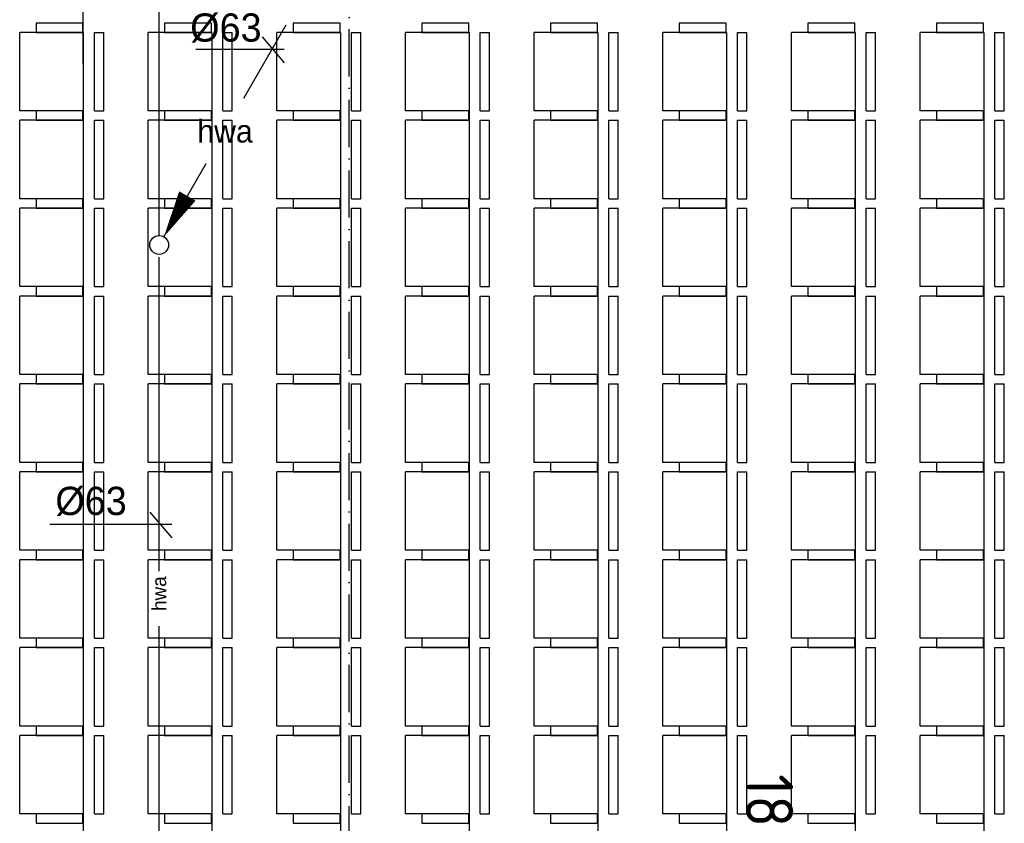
# Model space of a CAD drawing. Extents: x -41378 to 114803, y -24080 to 82188.
# Tile 76 of 137: x 39791 to 46066, y 61623 to 66744. Entities that reach past the tile are written whole.
import ezdxf
from ezdxf.enums import TextEntityAlignment as Align

# ---------------------------------------------------------------- set-up
doc = ezdxf.new("R2010")
doc.units = 0
doc.header["$LTSCALE"] = 50
doc.linetypes.add('2322122', pattern=[47, 40, -7])
doc.linetypes.add('DASHDOT', pattern=[9, 6, -1.5, 0, -1.5])
doc.layers.get('0').update_dxf_attribs({"linetype": 'CONTINUOUS'})
for name, color, linetype in [('AL$7----_STRAMIEN', 1, 'DASHDOT'), ('AL32----_BINNENKOZ', 7, 'CONTINUOUS'), ('BL$4----', 7, 'CONTINUOUS'), ('WL521---', 4, 'CONTINUOUS'), ('WM$1----', 1, 'CONTINUOUS'), ('WM521---', 1, 'CONTINUOUS')]:
    doc.layers.add(name, color=color, linetype=linetype)
doc.layers.get('0').freeze()
doc.styles.add('BURO-018', font='BUROFONT.shx', dxfattribs={"height": 90})
doc.styles.get("Standard").update_dxf_attribs({"font": 'ISOCP'})

# ---------------------------------------------------------------- blocks, each defined once
blk = doc.blocks.new('LDV3')
at = {"color": 0, "linetype": 'CONTINUOUS'}
for p, q in [((4.5, 7.794), (6.75, 11.691)), ((0.25, 0.433), (2.5, 4.33))]:
    blk.add_line(p, q, dxfattribs=at)
blk.add_lwpolyline([(0.25, 0.433, 0, 1, 0), (1.5, 2.598, 1, 1, 0)], format="xyseb", dxfattribs=at)
blk.add_circle((0, 0), 0.5, dxfattribs=at)
at = {"color": 0, "linetype": 'CONTINUOUS', "style": 'BURO-018'}
blk.add_attdef('LD_TEXT1', text='', height=1.8, dxfattribs=at).set_placement((3.5, 6.062), align=Align.MIDDLE)
blk = doc.blocks.new('2322122-2')
at = {"layer": 'WM521---', "color": 0, "style": 'BURO-018'}
blk.add_text('hwa', height=90, rotation=90, dxfattribs=at).set_placement((40677.7, 63086.6), align=Align.MIDDLE)

msp = doc.modelspace()

# ---------------------------------------------------------------- linework, layer by layer
at = {"layer": 'AL$7----_STRAMIEN', "color": 1}
msp.add_lwpolyline([(41891, 41627.3), (41891, 80064.7)], dxfattribs=at)
at = {"layer": 'AL32----_BINNENKOZ', "color": 8}
for p, q in [((40195.8, 66462.3), (40195.8, 67962.3)), ((39790.9, 66162.9), (39790.9, 66662.9)), ((40196, 66662.9), (39790.9, 66662.9)), ((40196, 66662.9), (40196, 66162.9)), ((40266.7, 66162.9), (40266.7, 66662.9)), ((40266.7, 66662.9), (40326.1, 66662.9)), ((40326.1, 66162.9), (40326.1, 66662.9)), ((40610.6, 66162.9), (40610.6, 66662.9)), ((41015.8, 66662.9), (40610.6, 66662.9)), ((41015.8, 66662.9), (41015.8, 66162.9)), ((41086.4, 66162.9), (41086.4, 66662.9)), ((41086.4, 66662.9), (41145.9, 66662.9)), ((41145.9, 66162.9), (41145.9, 66662.9)), ((41430.6, 66162.9), (41430.6, 66662.9)), ((41835.8, 66662.9), (41430.6, 66662.9)), ((41835.8, 66662.9), (41835.8, 66162.9)), ((41906.4, 66162.9), (41906.4, 66662.9)), ((41906.4, 66662.9), (41965.9, 66662.9)), ((41965.9, 66162.9), (41965.9, 66662.9)), ((42250.6, 66162.9), (42250.6, 66662.9)), ((42655.8, 66662.9), (42250.6, 66662.9)), ((42655.8, 66662.9), (42655.8, 66162.9)), ((42726.4, 66162.9), (42726.4, 66662.9)), ((42726.4, 66662.9), (42785.9, 66662.9)), ((42785.9, 66162.9), (42785.9, 66662.9)), ((43070.6, 66162.9), (43070.6, 66662.9)), ((43475.8, 66662.9), (43070.6, 66662.9)), ((43475.8, 66662.9), (43475.8, 66162.9)), ((43546.4, 66162.9), (43546.4, 66662.9)), ((43546.4, 66662.9), (43605.9, 66662.9)), ((43605.9, 66162.9), (43605.9, 66662.9)), ((43890.6, 66162.9), (43890.6, 66662.9)), ((44295.8, 66662.9), (43890.6, 66662.9)), ((44295.8, 66662.9), (44295.8, 66162.9)), ((44366.4, 66162.9), (44366.4, 66662.9)), ((44366.4, 66662.9), (44425.9, 66662.9)), ((44425.9, 66162.9), (44425.9, 66662.9)), ((44710.6, 66162.9), (44710.6, 66662.9)), ((45115.8, 66662.9), (44710.6, 66662.9)), ((45115.8, 66662.9), (45115.8, 66162.9)), ((45186.4, 66162.9), (45186.4, 66662.9)), ((45186.4, 66662.9), (45245.9, 66662.9)), ((45245.9, 66162.9), (45245.9, 66662.9)), ((45530.6, 66162.9), (45530.6, 66662.9)), ((45935.8, 66662.9), (45530.6, 66662.9)), ((45935.8, 66662.9), (45935.8, 66162.9)), ((46006.4, 66162.9), (46006.4, 66662.9)), ((46006.4, 66662.9), (46065.9, 66662.9)), ((46065.9, 66162.9), (46065.9, 66662.9)), ((40195.8, 66462.3), (40196, 54902.3)), ((41015.8, 66262.3), (41015.8, 54902.3)), ((41835.8, 66262.3), (41835.8, 54902.3)), ((42655.8, 66262.3), (42655.8, 54902.3)), ((43475.8, 66262.3), (43475.8, 54902.3)), ((44295.8, 66262.3), (44295.8, 54902.3)), ((45115.8, 66262.3), (45115.8, 54902.3)), ((45935.8, 66262.3), (45935.8, 54902.3)), ((40196, 66162.9), (39790.9, 66162.9)), ((40266.7, 66162.9), (40326.1, 66162.9)), ((41015.8, 66162.9), (40610.6, 66162.9)), ((41086.4, 66162.9), (41145.9, 66162.9)), ((41835.8, 66162.9), (41430.6, 66162.9)), ((41906.4, 66162.9), (41965.9, 66162.9)), ((42655.8, 66162.9), (42250.6, 66162.9)), ((42726.4, 66162.9), (42785.9, 66162.9)), ((43475.8, 66162.9), (43070.6, 66162.9)), ((43546.4, 66162.9), (43605.9, 66162.9)), ((44295.8, 66162.9), (43890.6, 66162.9)), ((44366.4, 66162.9), (44425.9, 66162.9)), ((45115.8, 66162.9), (44710.6, 66162.9)), ((45186.4, 66162.9), (45245.9, 66162.9)), ((45935.8, 66162.9), (45530.6, 66162.9)), ((46006.4, 66162.9), (46065.9, 66162.9)), ((39790.9, 65602.9), (39790.9, 66102.9)), ((40196, 66102.9), (39790.9, 66102.9)), ((40196, 66102.9), (40196, 65602.9)), ((40266.7, 65602.9), (40266.7, 66102.9)), ((40266.7, 66102.9), (40326.1, 66102.9)), ((40326.1, 65602.9), (40326.1, 66102.9)), ((40610.6, 65602.9), (40610.6, 66102.9)), ((41015.8, 66102.9), (40610.6, 66102.9)), ((41015.8, 66102.9), (41015.8, 65602.9)), ((41086.4, 65602.9), (41086.4, 66102.9)), ((41086.4, 66102.9), (41145.9, 66102.9)), ((41145.9, 65602.9), (41145.9, 66102.9)), ((41430.6, 65602.9), (41430.6, 66102.9)), ((41835.8, 66102.9), (41430.6, 66102.9)), ((41835.8, 66102.9), (41835.8, 65602.9)), ((41906.4, 65602.9), (41906.4, 66102.9)), ((41906.4, 66102.9), (41965.9, 66102.9)), ((41965.9, 65602.9), (41965.9, 66102.9)), ((42250.6, 65602.9), (42250.6, 66102.9)), ((42655.8, 66102.9), (42250.6, 66102.9)), ((42655.8, 66102.9), (42655.8, 65602.9)), ((42726.4, 65602.9), (42726.4, 66102.9)), ((42726.4, 66102.9), (42785.9, 66102.9)), ((42785.9, 65602.9), (42785.9, 66102.9)), ((43070.6, 65602.9), (43070.6, 66102.9)), ((43475.8, 66102.9), (43070.6, 66102.9)), ((43475.8, 66102.9), (43475.8, 65602.9)), ((43546.4, 65602.9), (43546.4, 66102.9)), ((43546.4, 66102.9), (43605.9, 66102.9)), ((43605.9, 65602.9), (43605.9, 66102.9)), ((43890.6, 65602.9), (43890.6, 66102.9)), ((44295.8, 66102.9), (43890.6, 66102.9)), ((44295.8, 66102.9), (44295.8, 65602.9)), ((44366.4, 65602.9), (44366.4, 66102.9)), ((44366.4, 66102.9), (44425.9, 66102.9)), ((44425.9, 65602.9), (44425.9, 66102.9)), ((44710.6, 65602.9), (44710.6, 66102.9)), ((45115.8, 66102.9), (44710.6, 66102.9)), ((45115.8, 66102.9), (45115.8, 65602.9)), ((45186.4, 65602.9), (45186.4, 66102.9)), ((45186.4, 66102.9), (45245.9, 66102.9)), ((45245.9, 65602.9), (45245.9, 66102.9)), ((45530.6, 65602.9), (45530.6, 66102.9)), ((45935.8, 66102.9), (45530.6, 66102.9)), ((45935.8, 66102.9), (45935.8, 65602.9)), ((46006.4, 65602.9), (46006.4, 66102.9)), ((46006.4, 66102.9), (46065.9, 66102.9)), ((46065.9, 65602.9), (46065.9, 66102.9)), ((40196, 65602.9), (39790.9, 65602.9)), ((40266.7, 65602.9), (40326.1, 65602.9)), ((41015.8, 65602.9), (40610.6, 65602.9)), ((41086.4, 65602.9), (41145.9, 65602.9)), ((41835.8, 65602.9), (41430.6, 65602.9)), ((41906.4, 65602.9), (41965.9, 65602.9)), ((42655.8, 65602.9), (42250.6, 65602.9)), ((42726.4, 65602.9), (42785.9, 65602.9)), ((43475.8, 65602.9), (43070.6, 65602.9)), ((43546.4, 65602.9), (43605.9, 65602.9)), ((44295.8, 65602.9), (43890.6, 65602.9)), ((44366.4, 65602.9), (44425.9, 65602.9)), ((45115.8, 65602.9), (44710.6, 65602.9)), ((45186.4, 65602.9), (45245.9, 65602.9)), ((45935.8, 65602.9), (45530.6, 65602.9)), ((46006.4, 65602.9), (46065.9, 65602.9)), ((39790.9, 65042.9), (39790.9, 65542.9)), ((40196, 65542.9), (39790.9, 65542.9)), ((40196, 65542.9), (40196, 65042.9)), ((40266.7, 65042.9), (40266.7, 65542.9)), ((40266.7, 65542.9), (40326.1, 65542.9)), ((40326.1, 65042.9), (40326.1, 65542.9)), ((40610.6, 65042.9), (40610.6, 65542.9)), ((41015.8, 65542.9), (40610.6, 65542.9)), ((41015.8, 65542.9), (41015.8, 65042.9)), ((41086.4, 65042.9), (41086.4, 65542.9)), ((41086.4, 65542.9), (41145.9, 65542.9)), ((41145.9, 65042.9), (41145.9, 65542.9)), ((41430.6, 65042.9), (41430.6, 65542.9)), ((41835.8, 65542.9), (41430.6, 65542.9)), ((41835.8, 65542.9), (41835.8, 65042.9)), ((41906.4, 65042.9), (41906.4, 65542.9)), ((41906.4, 65542.9), (41965.9, 65542.9)), ((41965.9, 65042.9), (41965.9, 65542.9)), ((42250.6, 65042.9), (42250.6, 65542.9)), ((42655.8, 65542.9), (42250.6, 65542.9)), ((42655.8, 65542.9), (42655.8, 65042.9)), ((42726.4, 65042.9), (42726.4, 65542.9)), ((42726.4, 65542.9), (42785.9, 65542.9)), ((42785.9, 65042.9), (42785.9, 65542.9)), ((43070.6, 65042.9), (43070.6, 65542.9)), ((43475.8, 65542.9), (43070.6, 65542.9)), ((43475.8, 65542.9), (43475.8, 65042.9)), ((43546.4, 65042.9), (43546.4, 65542.9)), ((43546.4, 65542.9), (43605.9, 65542.9)), ((43605.9, 65042.9), (43605.9, 65542.9)), ((43890.6, 65042.9), (43890.6, 65542.9)), ((44295.8, 65542.9), (43890.6, 65542.9)), ((44295.8, 65542.9), (44295.8, 65042.9)), ((44366.4, 65042.9), (44366.4, 65542.9)), ((44366.4, 65542.9), (44425.9, 65542.9)), ((44425.9, 65042.9), (44425.9, 65542.9)), ((44710.6, 65042.9), (44710.6, 65542.9)), ((45115.8, 65542.9), (44710.6, 65542.9)), ((45115.8, 65542.9), (45115.8, 65042.9)), ((45186.4, 65042.9), (45186.4, 65542.9)), ((45186.4, 65542.9), (45245.9, 65542.9)), ((45245.9, 65042.9), (45245.9, 65542.9)), ((45530.6, 65042.9), (45530.6, 65542.9)), ((45935.8, 65542.9), (45530.6, 65542.9)), ((45935.8, 65542.9), (45935.8, 65042.9)), ((46006.4, 65042.9), (46006.4, 65542.9)), ((46006.4, 65542.9), (46065.9, 65542.9)), ((46065.9, 65042.9), (46065.9, 65542.9)), ((40196, 65042.9), (39790.9, 65042.9)), ((40266.7, 65042.9), (40326.1, 65042.9)), ((41015.8, 65042.9), (40610.6, 65042.9)), ((41086.4, 65042.9), (41145.9, 65042.9)), ((41835.8, 65042.9), (41430.6, 65042.9)), ((41906.4, 65042.9), (41965.9, 65042.9)), ((42655.8, 65042.9), (42250.6, 65042.9)), ((42726.4, 65042.9), (42785.9, 65042.9)), ((43475.8, 65042.9), (43070.6, 65042.9)), ((43546.4, 65042.9), (43605.9, 65042.9)), ((44295.8, 65042.9), (43890.6, 65042.9)), ((44366.4, 65042.9), (44425.9, 65042.9)), ((45115.8, 65042.9), (44710.6, 65042.9)), ((45186.4, 65042.9), (45245.9, 65042.9)), ((45935.8, 65042.9), (45530.6, 65042.9)), ((46006.4, 65042.9), (46065.9, 65042.9)), ((39790.9, 64482.9), (39790.9, 64982.9)), ((40196, 64982.9), (39790.9, 64982.9)), ((40196, 64982.9), (40196, 64482.9)), ((40266.7, 64482.9), (40266.7, 64982.9)), ((40266.7, 64982.9), (40326.1, 64982.9)), ((40326.1, 64482.9), (40326.1, 64982.9)), ((40610.6, 64482.9), (40610.6, 64982.9)), ((41015.8, 64982.9), (40610.6, 64982.9)), ((41015.8, 64982.9), (41015.8, 64482.9)), ((41086.4, 64482.9), (41086.4, 64982.9)), ((41086.4, 64982.9), (41145.9, 64982.9)), ((41145.9, 64482.9), (41145.9, 64982.9)), ((41430.6, 64482.9), (41430.6, 64982.9)), ((41835.8, 64982.9), (41430.6, 64982.9)), ((41835.8, 64982.9), (41835.8, 64482.9)), ((41906.4, 64482.9), (41906.4, 64982.9)), ((41906.4, 64982.9), (41965.9, 64982.9)), ((41965.9, 64482.9), (41965.9, 64982.9)), ((42250.6, 64482.9), (42250.6, 64982.9)), ((42655.8, 64982.9), (42250.6, 64982.9)), ((42655.8, 64982.9), (42655.8, 64482.9)), ((42726.4, 64482.9), (42726.4, 64982.9)), ((42726.4, 64982.9), (42785.9, 64982.9)), ((42785.9, 64482.9), (42785.9, 64982.9)), ((43070.6, 64482.9), (43070.6, 64982.9)), ((43475.8, 64982.9), (43070.6, 64982.9)), ((43475.8, 64982.9), (43475.8, 64482.9)), ((43546.4, 64482.9), (43546.4, 64982.9)), ((43546.4, 64982.9), (43605.9, 64982.9)), ((43605.9, 64482.9), (43605.9, 64982.9)), ((43890.6, 64482.9), (43890.6, 64982.9)), ((44295.8, 64982.9), (43890.6, 64982.9)), ((44295.8, 64982.9), (44295.8, 64482.9)), ((44366.4, 64482.9), (44366.4, 64982.9)), ((44366.4, 64982.9), (44425.9, 64982.9)), ((44425.9, 64482.9), (44425.9, 64982.9)), ((44710.6, 64482.9), (44710.6, 64982.9)), ((45115.8, 64982.9), (44710.6, 64982.9)), ((45115.8, 64982.9), (45115.8, 64482.9)), ((45186.4, 64482.9), (45186.4, 64982.9)), ((45186.4, 64982.9), (45245.9, 64982.9)), ((45245.9, 64482.9), (45245.9, 64982.9)), ((45530.6, 64482.9), (45530.6, 64982.9)), ((45935.8, 64982.9), (45530.6, 64982.9)), ((45935.8, 64982.9), (45935.8, 64482.9)), ((46006.4, 64482.9), (46006.4, 64982.9)), ((46006.4, 64982.9), (46065.9, 64982.9)), ((46065.9, 64482.9), (46065.9, 64982.9)), ((40196, 64482.9), (39790.9, 64482.9)), ((40266.7, 64482.9), (40326.1, 64482.9)), ((41015.8, 64482.9), (40610.6, 64482.9)), ((41086.4, 64482.9), (41145.9, 64482.9)), ((41835.8, 64482.9), (41430.6, 64482.9)), ((41906.4, 64482.9), (41965.9, 64482.9)), ((42655.8, 64482.9), (42250.6, 64482.9)), ((42726.4, 64482.9), (42785.9, 64482.9)), ((43475.8, 64482.9), (43070.6, 64482.9)), ((43546.4, 64482.9), (43605.9, 64482.9)), ((44295.8, 64482.9), (43890.6, 64482.9)), ((44366.4, 64482.9), (44425.9, 64482.9)), ((45115.8, 64482.9), (44710.6, 64482.9)), ((45186.4, 64482.9), (45245.9, 64482.9)), ((45935.8, 64482.9), (45530.6, 64482.9)), ((46006.4, 64482.9), (46065.9, 64482.9)), ((39790.9, 63922.9), (39790.9, 64422.9)), ((40196, 64422.9), (39790.9, 64422.9)), ((40196, 64422.9), (40196, 63922.9)), ((40266.7, 63922.9), (40266.7, 64422.9)), ((40266.7, 64422.9), (40326.1, 64422.9)), ((40326.1, 63922.9), (40326.1, 64422.9)), ((40610.6, 63922.9), (40610.6, 64422.9)), ((41015.8, 64422.9), (40610.6, 64422.9)), ((41015.8, 64422.9), (41015.8, 63922.9)), ((41086.4, 63922.9), (41086.4, 64422.9)), ((41086.4, 64422.9), (41145.9, 64422.9)), ((41145.9, 63922.9), (41145.9, 64422.9)), ((41430.6, 63922.9), (41430.6, 64422.9)), ((41835.8, 64422.9), (41430.6, 64422.9)), ((41835.8, 64422.9), (41835.8, 63922.9)), ((41906.4, 63922.9), (41906.4, 64422.9)), ((41906.4, 64422.9), (41965.9, 64422.9)), ((41965.9, 63922.9), (41965.9, 64422.9)), ((42250.6, 63922.9), (42250.6, 64422.9)), ((42655.8, 64422.9), (42250.6, 64422.9)), ((42655.8, 64422.9), (42655.8, 63922.9)), ((42726.4, 63922.9), (42726.4, 64422.9)), ((42726.4, 64422.9), (42785.9, 64422.9)), ((42785.9, 63922.9), (42785.9, 64422.9)), ((43070.6, 63922.9), (43070.6, 64422.9)), ((43475.8, 64422.9), (43070.6, 64422.9)), ((43475.8, 64422.9), (43475.8, 63922.9)), ((43546.4, 63922.9), (43546.4, 64422.9)), ((43546.4, 64422.9), (43605.9, 64422.9)), ((43605.9, 63922.9), (43605.9, 64422.9)), ((43890.6, 63922.9), (43890.6, 64422.9)), ((44295.8, 64422.9), (43890.6, 64422.9)), ((44295.8, 64422.9), (44295.8, 63922.9)), ((44366.4, 63922.9), (44366.4, 64422.9)), ((44366.4, 64422.9), (44425.9, 64422.9)), ((44425.9, 63922.9), (44425.9, 64422.9)), ((44710.6, 63922.9), (44710.6, 64422.9)), ((45115.8, 64422.9), (44710.6, 64422.9)), ((45115.8, 64422.9), (45115.8, 63922.9)), ((45186.4, 63922.9), (45186.4, 64422.9)), ((45186.4, 64422.9), (45245.9, 64422.9)), ((45245.9, 63922.9), (45245.9, 64422.9)), ((45530.6, 63922.9), (45530.6, 64422.9)), ((45935.8, 64422.9), (45530.6, 64422.9)), ((45935.8, 64422.9), (45935.8, 63922.9)), ((46006.4, 63922.9), (46006.4, 64422.9)), ((46006.4, 64422.9), (46065.9, 64422.9)), ((46065.9, 63922.9), (46065.9, 64422.9)), ((40196, 63922.9), (39790.9, 63922.9)), ((40266.7, 63922.9), (40326.1, 63922.9)), ((41015.8, 63922.9), (40610.6, 63922.9)), ((41086.4, 63922.9), (41145.9, 63922.9)), ((41835.8, 63922.9), (41430.6, 63922.9)), ((41906.4, 63922.9), (41965.9, 63922.9)), ((42655.8, 63922.9), (42250.6, 63922.9)), ((42726.4, 63922.9), (42785.9, 63922.9)), ((43475.8, 63922.9), (43070.6, 63922.9)), ((43546.4, 63922.9), (43605.9, 63922.9)), ((44295.8, 63922.9), (43890.6, 63922.9)), ((44366.4, 63922.9), (44425.9, 63922.9)), ((45115.8, 63922.9), (44710.6, 63922.9)), ((45186.4, 63922.9), (45245.9, 63922.9)), ((45935.8, 63922.9), (45530.6, 63922.9)), ((46006.4, 63922.9), (46065.9, 63922.9)), ((39790.9, 63362.9), (39790.9, 63862.9)), ((40196, 63862.9), (39790.9, 63862.9)), ((40196, 63862.9), (40196, 63362.9)), ((40266.7, 63362.9), (40266.7, 63862.9)), ((40266.7, 63862.9), (40326.1, 63862.9)), ((40326.1, 63362.9), (40326.1, 63862.9)), ((40610.6, 63362.9), (40610.6, 63862.9)), ((41015.8, 63862.9), (40610.6, 63862.9)), ((41015.8, 63862.9), (41015.8, 63362.9)), ((41086.4, 63362.9), (41086.4, 63862.9)), ((41086.4, 63862.9), (41145.9, 63862.9)), ((41145.9, 63362.9), (41145.9, 63862.9)), ((41430.6, 63362.9), (41430.6, 63862.9)), ((41835.8, 63862.9), (41430.6, 63862.9)), ((41835.8, 63862.9), (41835.8, 63362.9)), ((41906.4, 63362.9), (41906.4, 63862.9)), ((41906.4, 63862.9), (41965.9, 63862.9)), ((41965.9, 63362.9), (41965.9, 63862.9)), ((42250.6, 63362.9), (42250.6, 63862.9)), ((42655.8, 63862.9), (42250.6, 63862.9)), ((42655.8, 63862.9), (42655.8, 63362.9)), ((42726.4, 63362.9), (42726.4, 63862.9)), ((42726.4, 63862.9), (42785.9, 63862.9)), ((42785.9, 63362.9), (42785.9, 63862.9)), ((43070.6, 63362.9), (43070.6, 63862.9)), ((43475.8, 63862.9), (43070.6, 63862.9)), ((43475.8, 63862.9), (43475.8, 63362.9)), ((43546.4, 63362.9), (43546.4, 63862.9)), ((43546.4, 63862.9), (43605.9, 63862.9)), ((43605.9, 63362.9), (43605.9, 63862.9)), ((43890.6, 63362.9), (43890.6, 63862.9)), ((44295.8, 63862.9), (43890.6, 63862.9)), ((44295.8, 63862.9), (44295.8, 63362.9)), ((44366.4, 63362.9), (44366.4, 63862.9)), ((44366.4, 63862.9), (44425.9, 63862.9)), ((44425.9, 63362.9), (44425.9, 63862.9)), ((44710.6, 63362.9), (44710.6, 63862.9)), ((45115.8, 63862.9), (44710.6, 63862.9)), ((45115.8, 63862.9), (45115.8, 63362.9)), ((45186.4, 63362.9), (45186.4, 63862.9)), ((45186.4, 63862.9), (45245.9, 63862.9)), ((45245.9, 63362.9), (45245.9, 63862.9)), ((45530.6, 63362.9), (45530.6, 63862.9)), ((45935.8, 63862.9), (45530.6, 63862.9)), ((45935.8, 63862.9), (45935.8, 63362.9)), ((46006.4, 63362.9), (46006.4, 63862.9)), ((46006.4, 63862.9), (46065.9, 63862.9)), ((46065.9, 63362.9), (46065.9, 63862.9)), ((40196, 63362.9), (39790.9, 63362.9)), ((40266.7, 63362.9), (40326.1, 63362.9)), ((41015.8, 63362.9), (40610.6, 63362.9)), ((41086.4, 63362.9), (41145.9, 63362.9)), ((41835.8, 63362.9), (41430.6, 63362.9)), ((41906.4, 63362.9), (41965.9, 63362.9)), ((42655.8, 63362.9), (42250.6, 63362.9)), ((42726.4, 63362.9), (42785.9, 63362.9)), ((43475.8, 63362.9), (43070.6, 63362.9)), ((43546.4, 63362.9), (43605.9, 63362.9)), ((44295.8, 63362.9), (43890.6, 63362.9)), ((44366.4, 63362.9), (44425.9, 63362.9)), ((45115.8, 63362.9), (44710.6, 63362.9)), ((45186.4, 63362.9), (45245.9, 63362.9)), ((45935.8, 63362.9), (45530.6, 63362.9)), ((46006.4, 63362.9), (46065.9, 63362.9)), ((39790.9, 62802.9), (39790.9, 63302.9)), ((40196, 63302.9), (39790.9, 63302.9)), ((40196, 63302.9), (40196, 62802.9)), ((40266.7, 62802.9), (40266.7, 63302.9)), ((40266.7, 63302.9), (40326.1, 63302.9)), ((40326.1, 62802.9), (40326.1, 63302.9)), ((40610.6, 62802.9), (40610.6, 63302.9)), ((41015.8, 63302.9), (40610.6, 63302.9)), ((41015.8, 63302.9), (41015.8, 62802.9)), ((41086.4, 62802.9), (41086.4, 63302.9)), ((41086.4, 63302.9), (41145.9, 63302.9)), ((41145.9, 62802.9), (41145.9, 63302.9)), ((41430.6, 62802.9), (41430.6, 63302.9)), ((41835.8, 63302.9), (41430.6, 63302.9)), ((41835.8, 63302.9), (41835.8, 62802.9)), ((41906.4, 62802.9), (41906.4, 63302.9)), ((41906.4, 63302.9), (41965.9, 63302.9)), ((41965.9, 62802.9), (41965.9, 63302.9)), ((42250.6, 62802.9), (42250.6, 63302.9)), ((42655.8, 63302.9), (42250.6, 63302.9)), ((42655.8, 63302.9), (42655.8, 62802.9)), ((42726.4, 62802.9), (42726.4, 63302.9)), ((42726.4, 63302.9), (42785.9, 63302.9)), ((42785.9, 62802.9), (42785.9, 63302.9)), ((43070.6, 62802.9), (43070.6, 63302.9)), ((43475.8, 63302.9), (43070.6, 63302.9)), ((43475.8, 63302.9), (43475.8, 62802.9)), ((43546.4, 62802.9), (43546.4, 63302.9)), ((43546.4, 63302.9), (43605.9, 63302.9)), ((43605.9, 62802.9), (43605.9, 63302.9)), ((43890.6, 62802.9), (43890.6, 63302.9)), ((44295.8, 63302.9), (43890.6, 63302.9)), ((44295.8, 63302.9), (44295.8, 62802.9)), ((44366.4, 62802.9), (44366.4, 63302.9)), ((44366.4, 63302.9), (44425.9, 63302.9)), ((44425.9, 62802.9), (44425.9, 63302.9)), ((44710.6, 62802.9), (44710.6, 63302.9)), ((45115.8, 63302.9), (44710.6, 63302.9)), ((45115.8, 63302.9), (45115.8, 62802.9)), ((45186.4, 62802.9), (45186.4, 63302.9)), ((45186.4, 63302.9), (45245.9, 63302.9)), ((45245.9, 62802.9), (45245.9, 63302.9)), ((45530.6, 62802.9), (45530.6, 63302.9)), ((45935.8, 63302.9), (45530.6, 63302.9)), ((45935.8, 63302.9), (45935.8, 62802.9)), ((46006.4, 62802.9), (46006.4, 63302.9)), ((46006.4, 63302.9), (46065.9, 63302.9)), ((46065.9, 62802.9), (46065.9, 63302.9)), ((40196, 62802.9), (39790.9, 62802.9)), ((40266.7, 62802.9), (40326.1, 62802.9)), ((41015.8, 62802.9), (40610.6, 62802.9)), ((41086.4, 62802.9), (41145.9, 62802.9)), ((41835.8, 62802.9), (41430.6, 62802.9)), ((41906.4, 62802.9), (41965.9, 62802.9)), ((42655.8, 62802.9), (42250.6, 62802.9)), ((42726.4, 62802.9), (42785.9, 62802.9)), ((43475.8, 62802.9), (43070.6, 62802.9)), ((43546.4, 62802.9), (43605.9, 62802.9)), ((44295.8, 62802.9), (43890.6, 62802.9)), ((44366.4, 62802.9), (44425.9, 62802.9)), ((45115.8, 62802.9), (44710.6, 62802.9)), ((45186.4, 62802.9), (45245.9, 62802.9)), ((45935.8, 62802.9), (45530.6, 62802.9)), ((46006.4, 62802.9), (46065.9, 62802.9)), ((39790.9, 62242.9), (39790.9, 62742.9)), ((40196, 62742.9), (39790.9, 62742.9)), ((40196, 62742.9), (40196, 62242.9)), ((40266.7, 62242.9), (40266.7, 62742.9)), ((40266.7, 62742.9), (40326.1, 62742.9)), ((40326.1, 62242.9), (40326.1, 62742.9)), ((40610.6, 62242.9), (40610.6, 62742.9)), ((41015.8, 62742.9), (40610.6, 62742.9)), ((41015.8, 62742.9), (41015.8, 62242.9)), ((41086.4, 62242.9), (41086.4, 62742.9)), ((41086.4, 62742.9), (41145.9, 62742.9)), ((41145.9, 62242.9), (41145.9, 62742.9)), ((41430.6, 62242.9), (41430.6, 62742.9)), ((41835.8, 62742.9), (41430.6, 62742.9)), ((41835.8, 62742.9), (41835.8, 62242.9)), ((41906.4, 62242.9), (41906.4, 62742.9)), ((41906.4, 62742.9), (41965.9, 62742.9)), ((41965.9, 62242.9), (41965.9, 62742.9)), ((42250.6, 62242.9), (42250.6, 62742.9)), ((42655.8, 62742.9), (42250.6, 62742.9)), ((42655.8, 62742.9), (42655.8, 62242.9)), ((42726.4, 62242.9), (42726.4, 62742.9)), ((42726.4, 62742.9), (42785.9, 62742.9)), ((42785.9, 62242.9), (42785.9, 62742.9)), ((43070.6, 62242.9), (43070.6, 62742.9)), ((43475.8, 62742.9), (43070.6, 62742.9)), ((43475.8, 62742.9), (43475.8, 62242.9)), ((43546.4, 62242.9), (43546.4, 62742.9)), ((43546.4, 62742.9), (43605.9, 62742.9)), ((43605.9, 62242.9), (43605.9, 62742.9)), ((43890.6, 62242.9), (43890.6, 62742.9)), ((44295.8, 62742.9), (43890.6, 62742.9)), ((44295.8, 62742.9), (44295.8, 62242.9)), ((44366.4, 62242.9), (44366.4, 62742.9)), ((44366.4, 62742.9), (44425.9, 62742.9)), ((44425.9, 62242.9), (44425.9, 62742.9)), ((44710.6, 62242.9), (44710.6, 62742.9)), ((45115.8, 62742.9), (44710.6, 62742.9)), ((45115.8, 62742.9), (45115.8, 62242.9)), ((45186.4, 62242.9), (45186.4, 62742.9)), ((45186.4, 62742.9), (45245.9, 62742.9)), ((45245.9, 62242.9), (45245.9, 62742.9)), ((45530.6, 62242.9), (45530.6, 62742.9)), ((45935.8, 62742.9), (45530.6, 62742.9)), ((45935.8, 62742.9), (45935.8, 62242.9)), ((46006.4, 62242.9), (46006.4, 62742.9)), ((46006.4, 62742.9), (46065.9, 62742.9)), ((46065.9, 62242.9), (46065.9, 62742.9)), ((40196, 62242.9), (39790.9, 62242.9)), ((40266.7, 62242.9), (40326.1, 62242.9)), ((41015.8, 62242.9), (40610.6, 62242.9)), ((41086.4, 62242.9), (41145.9, 62242.9)), ((41835.8, 62242.9), (41430.6, 62242.9)), ((41906.4, 62242.9), (41965.9, 62242.9)), ((42655.8, 62242.9), (42250.6, 62242.9)), ((42726.4, 62242.9), (42785.9, 62242.9)), ((43475.8, 62242.9), (43070.6, 62242.9)), ((43546.4, 62242.9), (43605.9, 62242.9)), ((44295.8, 62242.9), (43890.6, 62242.9)), ((44366.4, 62242.9), (44425.9, 62242.9)), ((45115.8, 62242.9), (44710.6, 62242.9)), ((45186.4, 62242.9), (45245.9, 62242.9)), ((45935.8, 62242.9), (45530.6, 62242.9)), ((46006.4, 62242.9), (46065.9, 62242.9)), ((39790.9, 61682.9), (39790.9, 62182.9)), ((40196, 62182.9), (39790.9, 62182.9)), ((40196, 62182.9), (40196, 61682.9)), ((40266.7, 61682.9), (40266.7, 62182.9)), ((40266.7, 62182.9), (40326.1, 62182.9)), ((40326.1, 61682.9), (40326.1, 62182.9)), ((40610.6, 61682.9), (40610.6, 62182.9)), ((41015.8, 62182.9), (40610.6, 62182.9)), ((41015.8, 62182.9), (41015.8, 61682.9)), ((41086.4, 61682.9), (41086.4, 62182.9)), ((41086.4, 62182.9), (41145.9, 62182.9)), ((41145.9, 61682.9), (41145.9, 62182.9)), ((41430.6, 61682.9), (41430.6, 62182.9)), ((41835.8, 62182.9), (41430.6, 62182.9)), ((41835.8, 62182.9), (41835.8, 61682.9)), ((41906.4, 61682.9), (41906.4, 62182.9)), ((41906.4, 62182.9), (41965.9, 62182.9)), ((41965.9, 61682.9), (41965.9, 62182.9)), ((42250.6, 61682.9), (42250.6, 62182.9)), ((42655.8, 62182.9), (42250.6, 62182.9)), ((42655.8, 62182.9), (42655.8, 61682.9)), ((42726.4, 61682.9), (42726.4, 62182.9)), ((42726.4, 62182.9), (42785.9, 62182.9)), ((42785.9, 61682.9), (42785.9, 62182.9)), ((43070.6, 61682.9), (43070.6, 62182.9)), ((43475.8, 62182.9), (43070.6, 62182.9)), ((43475.8, 62182.9), (43475.8, 61682.9)), ((43546.4, 61682.9), (43546.4, 62182.9)), ((43546.4, 62182.9), (43605.9, 62182.9)), ((43605.9, 61682.9), (43605.9, 62182.9)), ((43890.6, 61682.9), (43890.6, 62182.9)), ((44295.8, 62182.9), (43890.6, 62182.9)), ((44295.8, 62182.9), (44295.8, 61682.9)), ((44366.4, 61682.9), (44366.4, 62182.9)), ((44366.4, 62182.9), (44425.9, 62182.9)), ((44425.9, 61682.9), (44425.9, 62182.9)), ((44710.6, 61682.9), (44710.6, 62182.9)), ((45115.8, 62182.9), (44710.6, 62182.9)), ((45115.8, 62182.9), (45115.8, 61682.9)), ((45186.4, 61682.9), (45186.4, 62182.9)), ((45186.4, 62182.9), (45245.9, 62182.9)), ((45245.9, 61682.9), (45245.9, 62182.9)), ((45530.6, 61682.9), (45530.6, 62182.9)), ((45935.8, 62182.9), (45530.6, 62182.9)), ((45935.8, 62182.9), (45935.8, 61682.9)), ((46006.4, 61682.9), (46006.4, 62182.9)), ((46006.4, 62182.9), (46065.9, 62182.9)), ((46065.9, 61682.9), (46065.9, 62182.9)), ((40196, 61682.9), (39790.9, 61682.9)), ((40266.7, 61682.9), (40326.1, 61682.9)), ((41015.8, 61682.9), (40610.6, 61682.9)), ((41086.4, 61682.9), (41145.9, 61682.9)), ((41835.8, 61682.9), (41430.6, 61682.9)), ((41906.4, 61682.9), (41965.9, 61682.9)), ((42655.8, 61682.9), (42250.6, 61682.9)), ((42726.4, 61682.9), (42785.9, 61682.9)), ((43475.8, 61682.9), (43070.6, 61682.9)), ((43546.4, 61682.9), (43605.9, 61682.9)), ((44295.8, 61682.9), (43890.6, 61682.9)), ((44366.4, 61682.9), (44425.9, 61682.9)), ((45115.8, 61682.9), (44710.6, 61682.9)), ((45186.4, 61682.9), (45245.9, 61682.9)), ((45935.8, 61682.9), (45530.6, 61682.9)), ((46006.4, 61682.9), (46065.9, 61682.9))]:
    msp.add_line(p, q, dxfattribs=at)
for points in [[(39894.9, 66662.9), (40193.8, 66662.9), (40193.8, 66722.9), (39894.9, 66722.9)], [(40714.6, 66662.9), (41013.6, 66662.9), (41013.6, 66722.9), (40714.6, 66722.9)], [(41534.6, 66662.9), (41833.6, 66662.9), (41833.6, 66722.9), (41534.6, 66722.9)], [(42354.6, 66662.9), (42653.6, 66662.9), (42653.6, 66722.9), (42354.6, 66722.9)], [(43174.6, 66662.9), (43473.6, 66662.9), (43473.6, 66722.9), (43174.6, 66722.9)], [(43994.6, 66662.9), (44293.6, 66662.9), (44293.6, 66722.9), (43994.6, 66722.9)], [(44814.6, 66662.9), (45113.6, 66662.9), (45113.6, 66722.9), (44814.6, 66722.9)], [(45634.6, 66662.9), (45933.6, 66662.9), (45933.6, 66722.9), (45634.6, 66722.9)], [(39894.9, 66102.9), (40193.8, 66102.9), (40193.8, 66162.9), (39894.9, 66162.9)], [(39894.9, 66102.9), (40193.8, 66102.9), (40193.8, 66162.9), (39894.9, 66162.9)], [(40714.6, 66102.9), (41013.6, 66102.9), (41013.6, 66162.9), (40714.6, 66162.9)], [(40714.6, 66102.9), (41013.6, 66102.9), (41013.6, 66162.9), (40714.6, 66162.9)], [(41534.6, 66102.9), (41833.6, 66102.9), (41833.6, 66162.9), (41534.6, 66162.9)], [(41534.6, 66102.9), (41833.6, 66102.9), (41833.6, 66162.9), (41534.6, 66162.9)], [(42354.6, 66102.9), (42653.6, 66102.9), (42653.6, 66162.9), (42354.6, 66162.9)], [(42354.6, 66102.9), (42653.6, 66102.9), (42653.6, 66162.9), (42354.6, 66162.9)], [(43174.6, 66102.9), (43473.6, 66102.9), (43473.6, 66162.9), (43174.6, 66162.9)], [(43174.6, 66102.9), (43473.6, 66102.9), (43473.6, 66162.9), (43174.6, 66162.9)], [(43994.6, 66102.9), (44293.6, 66102.9), (44293.6, 66162.9), (43994.6, 66162.9)], [(43994.6, 66102.9), (44293.6, 66102.9), (44293.6, 66162.9), (43994.6, 66162.9)], [(44814.6, 66102.9), (45113.6, 66102.9), (45113.6, 66162.9), (44814.6, 66162.9)], [(44814.6, 66102.9), (45113.6, 66102.9), (45113.6, 66162.9), (44814.6, 66162.9)], [(45634.6, 66102.9), (45933.6, 66102.9), (45933.6, 66162.9), (45634.6, 66162.9)], [(45634.6, 66102.9), (45933.6, 66102.9), (45933.6, 66162.9), (45634.6, 66162.9)], [(39894.9, 65542.9), (40193.8, 65542.9), (40193.8, 65602.9), (39894.9, 65602.9)], [(39894.9, 65542.9), (40193.8, 65542.9), (40193.8, 65602.9), (39894.9, 65602.9)], [(40714.6, 65542.9), (41013.6, 65542.9), (41013.6, 65602.9), (40714.6, 65602.9)], [(40714.6, 65542.9), (41013.6, 65542.9), (41013.6, 65602.9), (40714.6, 65602.9)], [(41534.6, 65542.9), (41833.6, 65542.9), (41833.6, 65602.9), (41534.6, 65602.9)], [(41534.6, 65542.9), (41833.6, 65542.9), (41833.6, 65602.9), (41534.6, 65602.9)], [(42354.6, 65542.9), (42653.6, 65542.9), (42653.6, 65602.9), (42354.6, 65602.9)], [(42354.6, 65542.9), (42653.6, 65542.9), (42653.6, 65602.9), (42354.6, 65602.9)], [(43174.6, 65542.9), (43473.6, 65542.9), (43473.6, 65602.9), (43174.6, 65602.9)], [(43174.6, 65542.9), (43473.6, 65542.9), (43473.6, 65602.9), (43174.6, 65602.9)], [(43994.6, 65542.9), (44293.6, 65542.9), (44293.6, 65602.9), (43994.6, 65602.9)], [(43994.6, 65542.9), (44293.6, 65542.9), (44293.6, 65602.9), (43994.6, 65602.9)], [(44814.6, 65542.9), (45113.6, 65542.9), (45113.6, 65602.9), (44814.6, 65602.9)], [(44814.6, 65542.9), (45113.6, 65542.9), (45113.6, 65602.9), (44814.6, 65602.9)], [(45634.6, 65542.9), (45933.6, 65542.9), (45933.6, 65602.9), (45634.6, 65602.9)], [(45634.6, 65542.9), (45933.6, 65542.9), (45933.6, 65602.9), (45634.6, 65602.9)], [(39894.9, 64982.9), (40193.8, 64982.9), (40193.8, 65042.9), (39894.9, 65042.9)], [(39894.9, 64982.9), (40193.8, 64982.9), (40193.8, 65042.9), (39894.9, 65042.9)], [(40714.6, 64982.9), (41013.6, 64982.9), (41013.6, 65042.9), (40714.6, 65042.9)], [(40714.6, 64982.9), (41013.6, 64982.9), (41013.6, 65042.9), (40714.6, 65042.9)], [(41534.6, 64982.9), (41833.6, 64982.9), (41833.6, 65042.9), (41534.6, 65042.9)], [(41534.6, 64982.9), (41833.6, 64982.9), (41833.6, 65042.9), (41534.6, 65042.9)], [(42354.6, 64982.9), (42653.6, 64982.9), (42653.6, 65042.9), (42354.6, 65042.9)], [(42354.6, 64982.9), (42653.6, 64982.9), (42653.6, 65042.9), (42354.6, 65042.9)], [(43174.6, 64982.9), (43473.6, 64982.9), (43473.6, 65042.9), (43174.6, 65042.9)], [(43174.6, 64982.9), (43473.6, 64982.9), (43473.6, 65042.9), (43174.6, 65042.9)], [(43994.6, 64982.9), (44293.6, 64982.9), (44293.6, 65042.9), (43994.6, 65042.9)], [(43994.6, 64982.9), (44293.6, 64982.9), (44293.6, 65042.9), (43994.6, 65042.9)], [(44814.6, 64982.9), (45113.6, 64982.9), (45113.6, 65042.9), (44814.6, 65042.9)], [(44814.6, 64982.9), (45113.6, 64982.9), (45113.6, 65042.9), (44814.6, 65042.9)], [(45634.6, 64982.9), (45933.6, 64982.9), (45933.6, 65042.9), (45634.6, 65042.9)], [(45634.6, 64982.9), (45933.6, 64982.9), (45933.6, 65042.9), (45634.6, 65042.9)], [(39894.9, 64422.9), (40193.8, 64422.9), (40193.8, 64482.9), (39894.9, 64482.9)], [(39894.9, 64422.9), (40193.8, 64422.9), (40193.8, 64482.9), (39894.9, 64482.9)], [(40714.6, 64422.9), (41013.6, 64422.9), (41013.6, 64482.9), (40714.6, 64482.9)], [(40714.6, 64422.9), (41013.6, 64422.9), (41013.6, 64482.9), (40714.6, 64482.9)], [(41534.6, 64422.9), (41833.6, 64422.9), (41833.6, 64482.9), (41534.6, 64482.9)], [(41534.6, 64422.9), (41833.6, 64422.9), (41833.6, 64482.9), (41534.6, 64482.9)], [(42354.6, 64422.9), (42653.6, 64422.9), (42653.6, 64482.9), (42354.6, 64482.9)], [(42354.6, 64422.9), (42653.6, 64422.9), (42653.6, 64482.9), (42354.6, 64482.9)], [(43174.6, 64422.9), (43473.6, 64422.9), (43473.6, 64482.9), (43174.6, 64482.9)], [(43174.6, 64422.9), (43473.6, 64422.9), (43473.6, 64482.9), (43174.6, 64482.9)], [(43994.6, 64422.9), (44293.6, 64422.9), (44293.6, 64482.9), (43994.6, 64482.9)], [(43994.6, 64422.9), (44293.6, 64422.9), (44293.6, 64482.9), (43994.6, 64482.9)], [(44814.6, 64422.9), (45113.6, 64422.9), (45113.6, 64482.9), (44814.6, 64482.9)], [(44814.6, 64422.9), (45113.6, 64422.9), (45113.6, 64482.9), (44814.6, 64482.9)], [(45634.6, 64422.9), (45933.6, 64422.9), (45933.6, 64482.9), (45634.6, 64482.9)], [(45634.6, 64422.9), (45933.6, 64422.9), (45933.6, 64482.9), (45634.6, 64482.9)], [(39894.9, 63862.9), (40193.8, 63862.9), (40193.8, 63922.9), (39894.9, 63922.9)], [(39894.9, 63862.9), (40193.8, 63862.9), (40193.8, 63922.9), (39894.9, 63922.9)], [(40714.6, 63862.9), (41013.6, 63862.9), (41013.6, 63922.9), (40714.6, 63922.9)], [(40714.6, 63862.9), (41013.6, 63862.9), (41013.6, 63922.9), (40714.6, 63922.9)], [(41534.6, 63862.9), (41833.6, 63862.9), (41833.6, 63922.9), (41534.6, 63922.9)], [(41534.6, 63862.9), (41833.6, 63862.9), (41833.6, 63922.9), (41534.6, 63922.9)], [(42354.6, 63862.9), (42653.6, 63862.9), (42653.6, 63922.9), (42354.6, 63922.9)], [(42354.6, 63862.9), (42653.6, 63862.9), (42653.6, 63922.9), (42354.6, 63922.9)], [(43174.6, 63862.9), (43473.6, 63862.9), (43473.6, 63922.9), (43174.6, 63922.9)], [(43174.6, 63862.9), (43473.6, 63862.9), (43473.6, 63922.9), (43174.6, 63922.9)], [(43994.6, 63862.9), (44293.6, 63862.9), (44293.6, 63922.9), (43994.6, 63922.9)], [(43994.6, 63862.9), (44293.6, 63862.9), (44293.6, 63922.9), (43994.6, 63922.9)], [(44814.6, 63862.9), (45113.6, 63862.9), (45113.6, 63922.9), (44814.6, 63922.9)], [(44814.6, 63862.9), (45113.6, 63862.9), (45113.6, 63922.9), (44814.6, 63922.9)], [(45634.6, 63862.9), (45933.6, 63862.9), (45933.6, 63922.9), (45634.6, 63922.9)], [(45634.6, 63862.9), (45933.6, 63862.9), (45933.6, 63922.9), (45634.6, 63922.9)], [(39894.9, 63302.9), (40193.8, 63302.9), (40193.8, 63362.9), (39894.9, 63362.9)], [(39894.9, 63302.9), (40193.8, 63302.9), (40193.8, 63362.9), (39894.9, 63362.9)], [(40714.6, 63302.9), (41013.6, 63302.9), (41013.6, 63362.9), (40714.6, 63362.9)], [(40714.6, 63302.9), (41013.6, 63302.9), (41013.6, 63362.9), (40714.6, 63362.9)], [(41534.6, 63302.9), (41833.6, 63302.9), (41833.6, 63362.9), (41534.6, 63362.9)], [(41534.6, 63302.9), (41833.6, 63302.9), (41833.6, 63362.9), (41534.6, 63362.9)], [(42354.6, 63302.9), (42653.6, 63302.9), (42653.6, 63362.9), (42354.6, 63362.9)], [(42354.6, 63302.9), (42653.6, 63302.9), (42653.6, 63362.9), (42354.6, 63362.9)], [(43174.6, 63302.9), (43473.6, 63302.9), (43473.6, 63362.9), (43174.6, 63362.9)], [(43174.6, 63302.9), (43473.6, 63302.9), (43473.6, 63362.9), (43174.6, 63362.9)], [(43994.6, 63302.9), (44293.6, 63302.9), (44293.6, 63362.9), (43994.6, 63362.9)], [(43994.6, 63302.9), (44293.6, 63302.9), (44293.6, 63362.9), (43994.6, 63362.9)], [(44814.6, 63302.9), (45113.6, 63302.9), (45113.6, 63362.9), (44814.6, 63362.9)], [(44814.6, 63302.9), (45113.6, 63302.9), (45113.6, 63362.9), (44814.6, 63362.9)], [(45634.6, 63302.9), (45933.6, 63302.9), (45933.6, 63362.9), (45634.6, 63362.9)], [(45634.6, 63302.9), (45933.6, 63302.9), (45933.6, 63362.9), (45634.6, 63362.9)], [(39894.9, 62742.9), (40193.8, 62742.9), (40193.8, 62802.9), (39894.9, 62802.9)], [(39894.9, 62742.9), (40193.8, 62742.9), (40193.8, 62802.9), (39894.9, 62802.9)], [(40714.6, 62742.9), (41013.6, 62742.9), (41013.6, 62802.9), (40714.6, 62802.9)], [(40714.6, 62742.9), (41013.6, 62742.9), (41013.6, 62802.9), (40714.6, 62802.9)], [(41534.6, 62742.9), (41833.6, 62742.9), (41833.6, 62802.9), (41534.6, 62802.9)], [(41534.6, 62742.9), (41833.6, 62742.9), (41833.6, 62802.9), (41534.6, 62802.9)], [(42354.6, 62742.9), (42653.6, 62742.9), (42653.6, 62802.9), (42354.6, 62802.9)], [(42354.6, 62742.9), (42653.6, 62742.9), (42653.6, 62802.9), (42354.6, 62802.9)], [(43174.6, 62742.9), (43473.6, 62742.9), (43473.6, 62802.9), (43174.6, 62802.9)], [(43174.6, 62742.9), (43473.6, 62742.9), (43473.6, 62802.9), (43174.6, 62802.9)], [(43994.6, 62742.9), (44293.6, 62742.9), (44293.6, 62802.9), (43994.6, 62802.9)], [(43994.6, 62742.9), (44293.6, 62742.9), (44293.6, 62802.9), (43994.6, 62802.9)], [(44814.6, 62742.9), (45113.6, 62742.9), (45113.6, 62802.9), (44814.6, 62802.9)], [(44814.6, 62742.9), (45113.6, 62742.9), (45113.6, 62802.9), (44814.6, 62802.9)], [(45634.6, 62742.9), (45933.6, 62742.9), (45933.6, 62802.9), (45634.6, 62802.9)], [(45634.6, 62742.9), (45933.6, 62742.9), (45933.6, 62802.9), (45634.6, 62802.9)], [(39894.9, 62182.9), (40193.8, 62182.9), (40193.8, 62242.9), (39894.9, 62242.9)], [(39894.9, 62182.9), (40193.8, 62182.9), (40193.8, 62242.9), (39894.9, 62242.9)], [(40714.6, 62182.9), (41013.6, 62182.9), (41013.6, 62242.9), (40714.6, 62242.9)], [(40714.6, 62182.9), (41013.6, 62182.9), (41013.6, 62242.9), (40714.6, 62242.9)], [(41534.6, 62182.9), (41833.6, 62182.9), (41833.6, 62242.9), (41534.6, 62242.9)], [(41534.6, 62182.9), (41833.6, 62182.9), (41833.6, 62242.9), (41534.6, 62242.9)], [(42354.6, 62182.9), (42653.6, 62182.9), (42653.6, 62242.9), (42354.6, 62242.9)], [(42354.6, 62182.9), (42653.6, 62182.9), (42653.6, 62242.9), (42354.6, 62242.9)], [(43174.6, 62182.9), (43473.6, 62182.9), (43473.6, 62242.9), (43174.6, 62242.9)], [(43174.6, 62182.9), (43473.6, 62182.9), (43473.6, 62242.9), (43174.6, 62242.9)], [(43994.6, 62182.9), (44293.6, 62182.9), (44293.6, 62242.9), (43994.6, 62242.9)], [(43994.6, 62182.9), (44293.6, 62182.9), (44293.6, 62242.9), (43994.6, 62242.9)], [(44814.6, 62182.9), (45113.6, 62182.9), (45113.6, 62242.9), (44814.6, 62242.9)], [(44814.6, 62182.9), (45113.6, 62182.9), (45113.6, 62242.9), (44814.6, 62242.9)], [(45634.6, 62182.9), (45933.6, 62182.9), (45933.6, 62242.9), (45634.6, 62242.9)], [(45634.6, 62182.9), (45933.6, 62182.9), (45933.6, 62242.9), (45634.6, 62242.9)], [(39894.9, 61622.9), (40193.8, 61622.9), (40193.8, 61682.9), (39894.9, 61682.9)], [(39894.9, 61622.9), (40193.8, 61622.9), (40193.8, 61682.9), (39894.9, 61682.9)], [(40714.6, 61622.9), (41013.6, 61622.9), (41013.6, 61682.9), (40714.6, 61682.9)], [(40714.6, 61622.9), (41013.6, 61622.9), (41013.6, 61682.9), (40714.6, 61682.9)], [(41534.6, 61622.9), (41833.6, 61622.9), (41833.6, 61682.9), (41534.6, 61682.9)], [(41534.6, 61622.9), (41833.6, 61622.9), (41833.6, 61682.9), (41534.6, 61682.9)], [(42354.6, 61622.9), (42653.6, 61622.9), (42653.6, 61682.9), (42354.6, 61682.9)], [(42354.6, 61622.9), (42653.6, 61622.9), (42653.6, 61682.9), (42354.6, 61682.9)], [(43174.6, 61622.9), (43473.6, 61622.9), (43473.6, 61682.9), (43174.6, 61682.9)], [(43174.6, 61622.9), (43473.6, 61622.9), (43473.6, 61682.9), (43174.6, 61682.9)], [(43994.6, 61622.9), (44293.6, 61622.9), (44293.6, 61682.9), (43994.6, 61682.9)], [(43994.6, 61622.9), (44293.6, 61622.9), (44293.6, 61682.9), (43994.6, 61682.9)], [(44814.6, 61622.9), (45113.6, 61622.9), (45113.6, 61682.9), (44814.6, 61682.9)], [(44814.6, 61622.9), (45113.6, 61622.9), (45113.6, 61682.9), (44814.6, 61682.9)], [(45634.6, 61622.9), (45933.6, 61622.9), (45933.6, 61682.9), (45634.6, 61682.9)], [(45634.6, 61622.9), (45933.6, 61622.9), (45933.6, 61682.9), (45634.6, 61682.9)]]:
    msp.add_lwpolyline(points, close=True, dxfattribs=at)
at = {"layer": 'WL521---', "linetype": '2322122'}
for p, q in [((40677.7, 74097.8), (40677.7, 65367.1)), ((40677.7, 65229.9), (40677.7, 56243.3))]:
    msp.add_line(p, q, dxfattribs=at)
at = {"layer": 'WM$1----'}
for p, q in [((41335.6, 66634.1), (41477.1, 66469.2)), ((40914.3, 66556.4), (41477, 66556.4)), ((40619.6, 63606.3), (40761, 63441.4)), ((39982.9, 63528.6), (40760.9, 63528.6))]:
    msp.add_line(p, q, dxfattribs=at)

# ---------------------------------------------------------------- block references
at = {"layer": 'WL521---', "color": 2}
ref = msp.add_blockref('LDV3', (40679.6, 65308.7), dxfattribs=dict(at, xscale=120, yscale=120, zscale=120))
ref.add_attrib('LD_TEXT1', 'hwa', dxfattribs={"layer": '0', "color": 1, "linetype": 'CONTINUOUS', "height": 144, "style": 'BURO-018'}).set_placement((41099.6, 66036.2), align=Align.MIDDLE)
at = {"layer": 'WM521---'}
msp.add_blockref('2322122-2', (0, 0), dxfattribs=at)

# ---------------------------------------------------------------- texts
at = {"layer": 'BL$4----', "color": 8}
msp.add_text('189 zitplaatsen', height=300, rotation=270, dxfattribs=at).set_placement((44419.6, 61936.6))
at = {"layer": 'WM$1----', "color": 1, "style": 'BURO-018'}
for p in [(40877.6, 66604.3), (40018.3, 63587.5)]:
    msp.add_text('%%C63', height=180, dxfattribs=at).set_placement(p)

doc.saveas('drawing.dxf')
